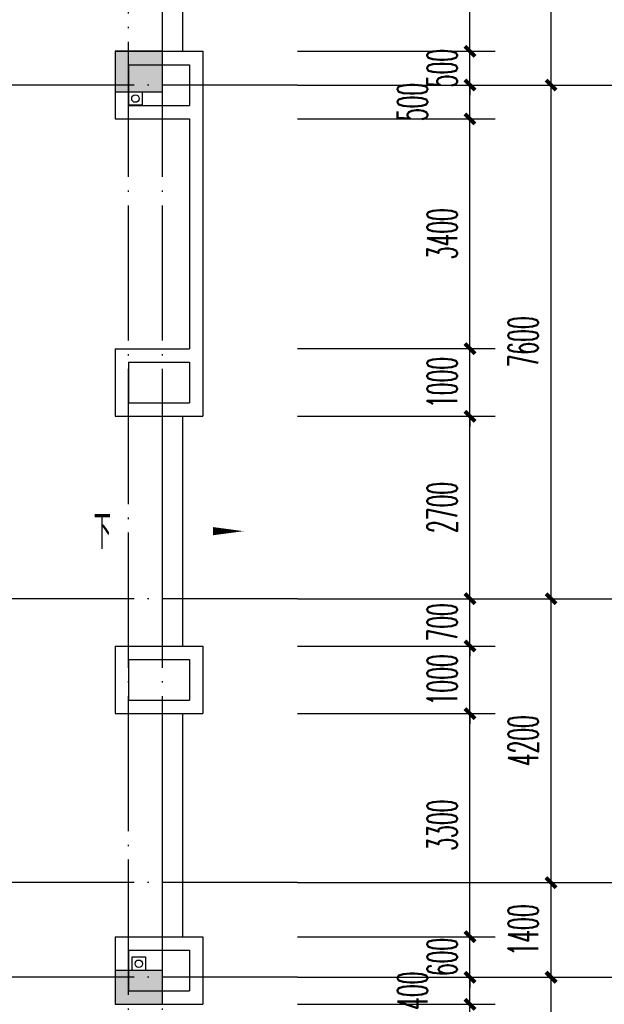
# Model space of a CAD drawing. Extents: x 1779708 to 7299578, y -1121471 to 88434.
# Tile 231 of 256: x 4396555 to 4405205, y -961343 to -946776. Entities that reach past the tile are written whole.
import ezdxf

# ---------------------------------------------------------------- set-up
doc = ezdxf.new("R2010")
doc.units = 0
doc.header["$LTSCALE"] = 1000
doc.header["$MEASUREMENT"] = 0
doc.linetypes.add('DASH', pattern=[0.35, 0.25, -0.1])
doc.linetypes.add('DOTE', pattern=[2.42, 2, -0.2, 0.02, -0.2])
doc.layers.get('0').update_dxf_attribs({"linetype": 'CONTINUOUS'})
doc.layers.get('Defpoints').update_dxf_attribs({"linetype": 'CONTINUOUS'})
for name, color, linetype in [('11111111111111111111111111111', 50, 'DASH'), ('AXIS', 3, 'CONTINUOUS'), ('DIM_SYMB', 3, 'CONTINUOUS'), ('DIM_污水', 3, 'CONTINUOUS'), ('DOTE', 1, 'DOTE'), ('P_PS_DIM', 1, 'CONTINUOUS'), ('PUB_DIM', 3, 'CONTINUOUS'), ('PUB_TEXT', 7, 'CONTINUOUS'), ('STAIR', 2, 'CONTINUOUS'), ('WALL', 255, 'CONTINUOUS'), ('墙柱', 2, 'CONTINUOUS'), ('室外构件', 4, 'CONTINUOUS')]:
    doc.layers.add(name, color=color, linetype=linetype)
doc.styles.add('_TCH_DIM', font='SIMPLEX.shx', dxfattribs={"width": 0.7, "bigfont": 'GBCBIG.shx'})
doc.styles.add('_TCH_DIM_T3', font='SIMPLEX.shx', dxfattribs={"width": 0.494118, "bigfont": 'GBCBIG.shx'})
doc.dimstyles.new('_TCH_ARCH&&150', dxfattribs={"dimtxt": 446.25, "dimasz": 150, "dimexe": 375, "dimexo": 450, "dimgap": 189.375, "dimtad": 1, "dimdec": 0, "dimzin": 0, "dimdsep": 46, "dimtxsty": '_TCH_DIM_T3', "dimblk": 'ARCHTICK', "dimcen": 0.09, "dimdle": 225, "dimclrt": 7, "dimazin": 2, "dimtfac": 1, "dimtdec": 0, "dimtix": 1, "dimtmove": 2, "dimatfit": 3, "dimfxl": 250, "dimtolj": 1, "dimtzin": 0, "dimarcsym": 0})

# ---------------------------------------------------------------- blocks, each defined once
blk = doc.blocks.new('_ArchTick')
at = {"color": 0, "linetype": 'ByBlock', "const_width": 0.4}
blk.add_lwpolyline([(-0.5, -0.5), (0.5, 0.5)], dxfattribs=at)
blk = doc.blocks.new('*D6881')
at = {"layer": 'AXIS', "color": 0, "lineweight": -2, "transparency": 16777216}
for p, q in [((90550, 105675), (90550, 109325)), ((87250, 109100), (90925, 109100)), ((87250, 105900), (90925, 105900))]:
    blk.add_line(p, q, dxfattribs=at)
at = {"layer": 'Defpoints', "color": 0, "transparency": 16777216}
for p in [(86800, 109100), (90550, 109100), (86800, 105900)]:
    blk.add_point(p, dxfattribs=at)
at = {"layer": 'AXIS', "color": 0, "lineweight": -2, "transparency": 16777216, "xscale": 150, "yscale": 150, "zscale": 150}
for p, rotation in [((90550, 109100), 90), ((90550, 105900), 270)]:
    blk.add_blockref('_ArchTick', p, dxfattribs=dict(at, rotation=rotation))
at = {"layer": 'AXIS', "color": 7, "transparency": 16777216, "insert": (90138, 107500), "char_height": 446.2, "attachment_point": 5, "rotation": 90, "style": '_TCH_DIM_T3'}
blk.add_mtext('\\A1;3200', dxfattribs=at)
blk = doc.blocks.new('*D6882')
at = {"layer": 'AXIS', "color": 0, "lineweight": -2, "transparency": 16777216}
for p, q in [((90550, 108875), (90550, 110725)), ((87250, 110500), (90925, 110500)), ((87250, 109100), (90925, 109100))]:
    blk.add_line(p, q, dxfattribs=at)
at = {"layer": 'Defpoints', "color": 0, "transparency": 16777216}
for p in [(86800, 110500), (90550, 110500), (86800, 109100)]:
    blk.add_point(p, dxfattribs=at)
at = {"layer": 'AXIS', "color": 0, "lineweight": -2, "transparency": 16777216, "xscale": 150, "yscale": 150, "zscale": 150}
for p, rotation in [((90550, 110500), 90), ((90550, 109100), 270)]:
    blk.add_blockref('_ArchTick', p, dxfattribs=dict(at, rotation=rotation))
at = {"layer": 'AXIS', "color": 7, "transparency": 16777216, "insert": (90138, 109800), "char_height": 446.2, "attachment_point": 5, "rotation": 90, "style": '_TCH_DIM_T3'}
blk.add_mtext('\\A1;1400', dxfattribs=at)
blk = doc.blocks.new('*D6883')
at = {"layer": 'AXIS', "color": 0, "lineweight": -2, "transparency": 16777216}
for p, q in [((90550, 110275), (90550, 114925)), ((87250, 114700), (90925, 114700)), ((87250, 110500), (90925, 110500))]:
    blk.add_line(p, q, dxfattribs=at)
at = {"layer": 'Defpoints', "color": 0, "transparency": 16777216}
for p in [(86800, 114700), (90550, 114700), (86800, 110500)]:
    blk.add_point(p, dxfattribs=at)
at = {"layer": 'AXIS', "color": 0, "lineweight": -2, "transparency": 16777216, "xscale": 150, "yscale": 150, "zscale": 150}
for p, rotation in [((90550, 114700), 90), ((90550, 110500), 270)]:
    blk.add_blockref('_ArchTick', p, dxfattribs=dict(at, rotation=rotation))
at = {"layer": 'AXIS', "color": 7, "transparency": 16777216, "insert": (90138, 112600), "char_height": 446.2, "attachment_point": 5, "rotation": 90, "style": '_TCH_DIM_T3'}
blk.add_mtext('\\A1;4200', dxfattribs=at)
blk = doc.blocks.new('*D6884')
at = {"layer": 'AXIS', "color": 0, "lineweight": -2, "transparency": 16777216}
for p, q in [((90550, 114475), (90550, 122525)), ((87250, 122300), (90925, 122300)), ((87250, 114700), (90925, 114700))]:
    blk.add_line(p, q, dxfattribs=at)
at = {"layer": 'Defpoints', "color": 0, "transparency": 16777216}
for p in [(86800, 122300), (90550, 122300), (86800, 114700)]:
    blk.add_point(p, dxfattribs=at)
at = {"layer": 'AXIS', "color": 0, "lineweight": -2, "transparency": 16777216, "xscale": 150, "yscale": 150, "zscale": 150}
for p, rotation in [((90550, 122300), 90), ((90550, 114700), 270)]:
    blk.add_blockref('_ArchTick', p, dxfattribs=dict(at, rotation=rotation))
at = {"layer": 'AXIS', "color": 7, "transparency": 16777216, "insert": (90138, 118500), "char_height": 446.2, "attachment_point": 5, "rotation": 90, "style": '_TCH_DIM_T3'}
blk.add_mtext('\\A1;7600', dxfattribs=at)
blk = doc.blocks.new('*D6885')
at = {"layer": 'AXIS', "color": 0, "lineweight": -2, "transparency": 16777216}
for p, q in [((90550, 122075), (90550, 134525)), ((87250, 134300), (90925, 134300)), ((87250, 122300), (90925, 122300))]:
    blk.add_line(p, q, dxfattribs=at)
at = {"layer": 'Defpoints', "color": 0, "transparency": 16777216}
for p in [(86800, 134300), (90550, 134300), (86800, 122300)]:
    blk.add_point(p, dxfattribs=at)
at = {"layer": 'AXIS', "color": 0, "lineweight": -2, "transparency": 16777216, "xscale": 150, "yscale": 150, "zscale": 150}
for p, rotation in [((90550, 134300), 90), ((90550, 122300), 270)]:
    blk.add_blockref('_ArchTick', p, dxfattribs=dict(at, rotation=rotation))
at = {"layer": 'AXIS', "color": 7, "transparency": 16777216, "insert": (90138, 128300), "char_height": 446.2, "attachment_point": 5, "rotation": 90, "style": '_TCH_DIM_T3'}
blk.add_mtext('\\A1;12000', dxfattribs=at)
blk = doc.blocks.new('a1')
at = {"layer": '11111111111111111111111111111'}
for p, q in [((59122, 49136), (59122, 48936)), ((59322, 49136), (59122, 49136)), ((59322, 48936), (59322, 49136)), ((59122, 48936), (59322, 48936))]:
    blk.add_line(p, q, dxfattribs=at)
blk = doc.blocks.new('*D4693')
at = {"layer": 'Defpoints', "color": 0, "transparency": 16777216}
for p in [(4400217, -961343), (4403217, -961343), (4400217, -964043)]:
    blk.add_point(p, dxfattribs=at)
at = {"layer": 'PUB_DIM', "color": 0, "lineweight": -2, "transparency": 16777216}
for p, q in [((4403217, -964268), (4403217, -961118)), ((4400667, -961343), (4403592, -961343)), ((4400667, -964043), (4403592, -964043))]:
    blk.add_line(p, q, dxfattribs=at)
at = {"layer": 'PUB_DIM', "color": 0, "lineweight": -2, "transparency": 16777216, "xscale": 150, "yscale": 150, "zscale": 150}
for p, rotation in [((4403217, -961343), 90), ((4403217, -964043), 270)]:
    blk.add_blockref('_ArchTick', p, dxfattribs=dict(at, rotation=rotation))
at = {"layer": 'PUB_DIM', "color": 7, "transparency": 16777216, "insert": (4402805, -962693), "char_height": 446.2, "attachment_point": 5, "rotation": 90, "style": '_TCH_DIM_T3'}
blk.add_mtext('\\A1;2700', dxfattribs=at)
blk = doc.blocks.new('*D4694')
at = {"layer": 'Defpoints', "color": 0, "transparency": 16777216}
for p in [(4400217, -960943), (4403217, -960943), (4400217, -961343)]:
    blk.add_point(p, dxfattribs=at)
at = {"layer": 'PUB_DIM', "color": 0, "lineweight": -2, "transparency": 16777216}
for p, q in [((4403217, -961568), (4403217, -960718)), ((4400667, -960943), (4403592, -960943)), ((4400667, -961343), (4403592, -961343))]:
    blk.add_line(p, q, dxfattribs=at)
at = {"layer": 'PUB_DIM', "color": 0, "lineweight": -2, "transparency": 16777216, "xscale": 150, "yscale": 150, "zscale": 150}
for p, rotation in [((4403217, -960943), 90), ((4403217, -961343), 270)]:
    blk.add_blockref('_ArchTick', p, dxfattribs=dict(at, rotation=rotation))
at = {"layer": 'PUB_DIM', "color": 7, "transparency": 16777216, "insert": (4402366, -961143), "char_height": 446.2, "attachment_point": 5, "rotation": 90, "style": '_TCH_DIM_T3'}
blk.add_mtext('\\A1;400', dxfattribs=at)
blk = doc.blocks.new('*D4695')
at = {"layer": 'Defpoints', "color": 0, "transparency": 16777216}
for p in [(4400217, -960343), (4403217, -960343), (4400217, -960943)]:
    blk.add_point(p, dxfattribs=at)
at = {"layer": 'PUB_DIM', "color": 0, "lineweight": -2, "transparency": 16777216}
for p, q in [((4403217, -960343), (4403217, -960193)), ((4400667, -960343), (4403592, -960343)), ((4403217, -960943), (4403217, -960343)), ((4400667, -960943), (4403592, -960943)), ((4403217, -960943), (4403217, -961093))]:
    blk.add_line(p, q, dxfattribs=at)
at = {"layer": 'PUB_DIM', "color": 0, "lineweight": -2, "transparency": 16777216, "xscale": 150, "yscale": 150, "zscale": 150}
for p, rotation in [((4403217, -960343), 270), ((4403217, -960943), 90)]:
    blk.add_blockref('_ArchTick', p, dxfattribs=dict(at, rotation=rotation))
at = {"layer": 'PUB_DIM', "color": 7, "transparency": 16777216, "insert": (4402805, -960643), "char_height": 446.2, "attachment_point": 5, "rotation": 90, "style": '_TCH_DIM_T3'}
blk.add_mtext('\\A1;600', dxfattribs=at)
blk = doc.blocks.new('*D4696')
at = {"layer": 'Defpoints', "color": 0, "transparency": 16777216}
for p in [(4400217, -957043), (4403217, -957043), (4400217, -960343)]:
    blk.add_point(p, dxfattribs=at)
at = {"layer": 'PUB_DIM', "color": 0, "lineweight": -2, "transparency": 16777216}
for p, q in [((4403217, -960568), (4403217, -956818)), ((4400667, -957043), (4403592, -957043)), ((4400667, -960343), (4403592, -960343))]:
    blk.add_line(p, q, dxfattribs=at)
at = {"layer": 'PUB_DIM', "color": 0, "lineweight": -2, "transparency": 16777216, "xscale": 150, "yscale": 150, "zscale": 150}
for p, rotation in [((4403217, -957043), 90), ((4403217, -960343), 270)]:
    blk.add_blockref('_ArchTick', p, dxfattribs=dict(at, rotation=rotation))
at = {"layer": 'PUB_DIM', "color": 7, "transparency": 16777216, "insert": (4402805, -958693), "char_height": 446.2, "attachment_point": 5, "rotation": 90, "style": '_TCH_DIM_T3'}
blk.add_mtext('\\A1;3300', dxfattribs=at)
blk = doc.blocks.new('*D4697')
at = {"layer": 'Defpoints', "color": 0, "transparency": 16777216}
for p in [(4400217, -956043), (4403217, -956043), (4400217, -957043)]:
    blk.add_point(p, dxfattribs=at)
at = {"layer": 'PUB_DIM', "color": 0, "lineweight": -2, "transparency": 16777216}
for p, q in [((4403217, -956043), (4403217, -955893)), ((4400667, -956043), (4403592, -956043)), ((4403217, -957043), (4403217, -956043)), ((4400667, -957043), (4403592, -957043)), ((4403217, -957043), (4403217, -957193))]:
    blk.add_line(p, q, dxfattribs=at)
at = {"layer": 'PUB_DIM', "color": 0, "lineweight": -2, "transparency": 16777216, "xscale": 150, "yscale": 150, "zscale": 150}
for p, rotation in [((4403217, -956043), 270), ((4403217, -957043), 90)]:
    blk.add_blockref('_ArchTick', p, dxfattribs=dict(at, rotation=rotation))
at = {"layer": 'PUB_DIM', "color": 7, "transparency": 16777216, "insert": (4402805, -956543), "char_height": 446.2, "attachment_point": 5, "rotation": 90, "style": '_TCH_DIM_T3'}
blk.add_mtext('\\A1;1000', dxfattribs=at)
blk = doc.blocks.new('*D4698')
at = {"layer": 'Defpoints', "color": 0, "transparency": 16777216}
for p in [(4400217, -955343), (4403217, -955343), (4400217, -956043)]:
    blk.add_point(p, dxfattribs=at)
at = {"layer": 'PUB_DIM', "color": 0, "lineweight": -2, "transparency": 16777216}
for p, q in [((4403217, -955343), (4403217, -955193)), ((4400667, -955343), (4403592, -955343)), ((4403217, -956043), (4403217, -955343)), ((4400667, -956043), (4403592, -956043)), ((4403217, -956043), (4403217, -956193))]:
    blk.add_line(p, q, dxfattribs=at)
at = {"layer": 'PUB_DIM', "color": 0, "lineweight": -2, "transparency": 16777216, "xscale": 150, "yscale": 150, "zscale": 150}
for p, rotation in [((4403217, -955343), 270), ((4403217, -956043), 90)]:
    blk.add_blockref('_ArchTick', p, dxfattribs=dict(at, rotation=rotation))
at = {"layer": 'PUB_DIM', "color": 7, "transparency": 16777216, "insert": (4402805, -955693), "char_height": 446.2, "attachment_point": 5, "rotation": 90, "style": '_TCH_DIM_T3'}
blk.add_mtext('\\A1;700', dxfattribs=at)
blk = doc.blocks.new('*D4699')
at = {"layer": 'Defpoints', "color": 0, "transparency": 16777216}
for p in [(4400217, -952643), (4403217, -952643), (4400217, -955343)]:
    blk.add_point(p, dxfattribs=at)
at = {"layer": 'PUB_DIM', "color": 0, "lineweight": -2, "transparency": 16777216}
for p, q in [((4403217, -955568), (4403217, -952418)), ((4400667, -952643), (4403592, -952643)), ((4400667, -955343), (4403592, -955343))]:
    blk.add_line(p, q, dxfattribs=at)
at = {"layer": 'PUB_DIM', "color": 0, "lineweight": -2, "transparency": 16777216, "xscale": 150, "yscale": 150, "zscale": 150}
for p, rotation in [((4403217, -952643), 90), ((4403217, -955343), 270)]:
    blk.add_blockref('_ArchTick', p, dxfattribs=dict(at, rotation=rotation))
at = {"layer": 'PUB_DIM', "color": 7, "transparency": 16777216, "insert": (4402805, -953993), "char_height": 446.2, "attachment_point": 5, "rotation": 90, "style": '_TCH_DIM_T3'}
blk.add_mtext('\\A1;2700', dxfattribs=at)
blk = doc.blocks.new('*D4700')
at = {"layer": 'Defpoints', "color": 0, "transparency": 16777216}
for p in [(4400217, -951643), (4403217, -951643), (4400217, -952643)]:
    blk.add_point(p, dxfattribs=at)
at = {"layer": 'PUB_DIM', "color": 0, "lineweight": -2, "transparency": 16777216}
for p, q in [((4403217, -951643), (4403217, -951493)), ((4400667, -951643), (4403592, -951643)), ((4403217, -952643), (4403217, -951643)), ((4400667, -952643), (4403592, -952643)), ((4403217, -952643), (4403217, -952793))]:
    blk.add_line(p, q, dxfattribs=at)
at = {"layer": 'PUB_DIM', "color": 0, "lineweight": -2, "transparency": 16777216, "xscale": 150, "yscale": 150, "zscale": 150}
for p, rotation in [((4403217, -951643), 270), ((4403217, -952643), 90)]:
    blk.add_blockref('_ArchTick', p, dxfattribs=dict(at, rotation=rotation))
at = {"layer": 'PUB_DIM', "color": 7, "transparency": 16777216, "insert": (4402805, -952143), "char_height": 446.2, "attachment_point": 5, "rotation": 90, "style": '_TCH_DIM_T3'}
blk.add_mtext('\\A1;1000', dxfattribs=at)
blk = doc.blocks.new('*D4701')
at = {"layer": 'Defpoints', "color": 0, "transparency": 16777216}
for p in [(4400217, -948243), (4403217, -948243), (4400217, -951643)]:
    blk.add_point(p, dxfattribs=at)
at = {"layer": 'PUB_DIM', "color": 0, "lineweight": -2, "transparency": 16777216}
for p, q in [((4403217, -951868), (4403217, -948018)), ((4400667, -948243), (4403592, -948243)), ((4400667, -951643), (4403592, -951643))]:
    blk.add_line(p, q, dxfattribs=at)
at = {"layer": 'PUB_DIM', "color": 0, "lineweight": -2, "transparency": 16777216, "xscale": 150, "yscale": 150, "zscale": 150}
for p, rotation in [((4403217, -948243), 90), ((4403217, -951643), 270)]:
    blk.add_blockref('_ArchTick', p, dxfattribs=dict(at, rotation=rotation))
at = {"layer": 'PUB_DIM', "color": 7, "transparency": 16777216, "insert": (4402805, -949943), "char_height": 446.2, "attachment_point": 5, "rotation": 90, "style": '_TCH_DIM_T3'}
blk.add_mtext('\\A1;3400', dxfattribs=at)
blk = doc.blocks.new('*D4702')
at = {"layer": 'Defpoints', "color": 0, "transparency": 16777216}
for p in [(4400217, -947743), (4403217, -947743), (4400217, -948243)]:
    blk.add_point(p, dxfattribs=at)
at = {"layer": 'PUB_DIM', "color": 0, "lineweight": -2, "transparency": 16777216}
for p, q in [((4403217, -948468), (4403217, -947518)), ((4400667, -947743), (4403592, -947743)), ((4400667, -948243), (4403592, -948243))]:
    blk.add_line(p, q, dxfattribs=at)
at = {"layer": 'PUB_DIM', "color": 0, "lineweight": -2, "transparency": 16777216, "xscale": 150, "yscale": 150, "zscale": 150}
for p, rotation in [((4403217, -947743), 90), ((4403217, -948243), 270)]:
    blk.add_blockref('_ArchTick', p, dxfattribs=dict(at, rotation=rotation))
at = {"layer": 'PUB_DIM', "color": 7, "transparency": 16777216, "insert": (4402366, -947993), "char_height": 446.2, "attachment_point": 5, "rotation": 90, "style": '_TCH_DIM_T3'}
blk.add_mtext('\\A1;500', dxfattribs=at)
blk = doc.blocks.new('*D4703')
at = {"layer": 'Defpoints', "color": 0, "transparency": 16777216}
for p in [(4400217, -947243), (4403217, -947243), (4400217, -947743)]:
    blk.add_point(p, dxfattribs=at)
at = {"layer": 'PUB_DIM', "color": 0, "lineweight": -2, "transparency": 16777216}
for p, q in [((4403217, -947243), (4403217, -947093)), ((4400667, -947243), (4403592, -947243)), ((4403217, -947743), (4403217, -947243)), ((4400667, -947743), (4403592, -947743)), ((4403217, -947743), (4403217, -947893))]:
    blk.add_line(p, q, dxfattribs=at)
at = {"layer": 'PUB_DIM', "color": 0, "lineweight": -2, "transparency": 16777216, "xscale": 150, "yscale": 150, "zscale": 150}
for p, rotation in [((4403217, -947243), 270), ((4403217, -947743), 90)]:
    blk.add_blockref('_ArchTick', p, dxfattribs=dict(at, rotation=rotation))
at = {"layer": 'PUB_DIM', "color": 7, "transparency": 16777216, "insert": (4402805, -947493), "char_height": 446.2, "attachment_point": 5, "rotation": 90, "style": '_TCH_DIM_T3'}
blk.add_mtext('\\A1;500', dxfattribs=at)
blk = doc.blocks.new('*D4704')
at = {"layer": 'Defpoints', "color": 0, "transparency": 16777216}
for p in [(4400217, -944343), (4403217, -944343), (4400217, -947243)]:
    blk.add_point(p, dxfattribs=at)
at = {"layer": 'PUB_DIM', "color": 0, "lineweight": -2, "transparency": 16777216}
for p, q in [((4403217, -947468), (4403217, -944118)), ((4400667, -944343), (4403592, -944343)), ((4400667, -947243), (4403592, -947243))]:
    blk.add_line(p, q, dxfattribs=at)
at = {"layer": 'PUB_DIM', "color": 0, "lineweight": -2, "transparency": 16777216, "xscale": 150, "yscale": 150, "zscale": 150}
for p, rotation in [((4403217, -944343), 90), ((4403217, -947243), 270)]:
    blk.add_blockref('_ArchTick', p, dxfattribs=dict(at, rotation=rotation))
at = {"layer": 'PUB_DIM', "color": 7, "transparency": 16777216, "insert": (4402805, -945793), "char_height": 446.2, "attachment_point": 5, "rotation": 90, "style": '_TCH_DIM_T3'}
blk.add_mtext('\\A1;2900', dxfattribs=at)
blk = doc.blocks.new('A$C159220C3')
at = {"layer": 'AXIS'}
for p, q in [((86800, 122300), (92800, 122300)), ((86800, 114700), (92800, 114700)), ((86800, 110500), (92800, 110500)), ((86800, 109100), (92800, 109100))]:
    blk.add_line(p, q, dxfattribs=at)
at = {"layer": 'DOTE'}
for p, q in [((84300, 7200), (84300, 149200)), ((84800, 7200), (84800, 149200)), ((86800, 122300), (59600, 122300)), ((86800, 114700), (59600, 114700)), ((86800, 110500), (59600, 110500)), ((86800, 109100), (7200, 109100))]:
    blk.add_line(p, q, dxfattribs=at)
at = {"layer": 'AXIS'}
for p1, p2, picture, middle in [((86800, 122300), (86800, 134300), '*D6885', (90137.5, 128300)), ((86800, 114700), (86800, 122300), '*D6884', (90137.5, 118500)), ((86800, 110500), (86800, 114700), '*D6883', (90137.5, 112600)), ((86800, 109100), (86800, 110500), '*D6882', (90137.5, 109800)), ((86800, 105900), (86800, 109100), '*D6881', (90137.5, 107500))]:
    dim = blk.add_aligned_dim(p1=p1, p2=p2, distance=-3750, dimstyle='_TCH_ARCH&&150', dxfattribs=at)
    dim.commit()
    dim.dimension.update_dxf_attribs({"geometry": picture, "text_midpoint": middle})

msp = doc.modelspace()

# ---------------------------------------------------------------- hatches: boundary and pattern name
at = {"layer": '墙柱'}
h = msp.add_hatch(color=256, dxfattribs=at)
h.paths.add_polyline_path([(4323067.1, -1009843.3), (4324067.1, -1009843.3), (4324067.1, -1010343.3), (4323067.1, -1010343.3)])
h.paths.add_polyline_path([(4323067.1, -1016093.3), (4324067.1, -1016093.3), (4324067.1, -1016593.3), (4323067.1, -1016593.3)])
h.paths.add_polyline_path([(4323067.1, -1022643.3), (4324067.1, -1022643.3), (4324067.1, -1023143.3), (4323067.1, -1023143.3)])
h.paths.add_polyline_path([(4397967.1, -1051543.3), (4398667.1, -1051543.3), (4398667.1, -1051043.3), (4397967.1, -1051043.3)])
h.paths.add_polyline_path([(4347917.1, -1019143.3), (4348617.1, -1019143.3), (4348617.1, -1019643.3), (4347917.1, -1019643.3)])
h.paths.add_polyline_path([(4389917.1, -1051543.3), (4390617.1, -1051543.3), (4390617.1, -1051043.3), (4389917.1, -1051043.3)])
h.paths.add_polyline_path([(4347917.1, -1051543.3), (4348617.1, -1051543.3), (4348617.1, -1051043.3), (4347917.1, -1051043.3)])
h.paths.add_polyline_path([(4323567.1, -1028493.3), (4324067.1, -1028493.3), (4324067.1, -1028993.3), (4323567.1, -1028993.3)])
h.paths.add_polyline_path([(4350197.1, -1045743.3), (4350197.1, -1045443.3), (4349297.1, -1045443.3), (4349297.1, -1045743.3)])
h.paths.add_polyline_path([(4377567.1, -1060843.3), (4378067.1, -1060843.3), (4378067.1, -1060343.3), (4377567.1, -1060343.3)])
h.paths.add_polyline_path([(4339667.1, -1009843.3), (4340167.1, -1009843.3), (4340167.1, -1010343.3), (4339667.1, -1010343.3)])
h.paths.add_polyline_path([(4347967.1, -1009843.3), (4348567.1, -1009843.3), (4348567.1, -1010343.3), (4347967.1, -1010343.3)])
h.paths.add_polyline_path([(4365067.1, -1019043.3), (4365667.1, -1019043.3), (4365667.1, -1019643.3), (4365067.1, -1019643.3)])
h.paths.add_polyline_path([(4381567.1, -1027843.3), (4382167.1, -1027843.3), (4382167.1, -1028443.3), (4381567.1, -1028443.3)])
h.paths.add_polyline_path([(4336067.1, -1015993.3), (4336567.1, -1015993.3), (4336567.1, -1016693.3), (4336067.1, -1016693.3)])
h.paths.add_polyline_path([(4389767.1, -1023743.3), (4390267.1, -1023743.3), (4390267.1, -1024243.3), (4389767.1, -1024243.3)])
h.paths.add_polyline_path([(4339567.1, -1048043.3), (4340167.1, -1048043.3), (4340167.1, -1047543.3), (4339567.1, -1047543.3)])
h.paths.add_polyline_path([(4343767.1, -1041443.3), (4344267.1, -1041443.3), (4344267.1, -1040943.3), (4343767.1, -1040943.3)])
h.paths.add_polyline_path([(4343767.1, -1034843.3), (4344267.1, -1034843.3), (4344267.1, -1034343.3), (4343767.1, -1034343.3)])
h.paths.add_polyline_path([(4336067.1, -1029093.3), (4336567.1, -1029093.3), (4336567.1, -1028393.3), (4336067.1, -1028393.3)])
h.paths.add_polyline_path([(4343767.1, -1022643.3), (4344267.1, -1022643.3), (4344267.1, -1023143.3), (4343767.1, -1023143.3)])
h.paths.add_polyline_path([(4336067.1, -1009843.3), (4336567.1, -1009843.3), (4336567.1, -1010343.3), (4336067.1, -1010343.3)])
h.paths.add_polyline_path([(4377967.1, -1036343.3), (4377467.1, -1036343.3), (4377467.1, -1035843.3), (4377967.1, -1035843.3)])
h.paths.add_polyline_path([(4397967.1, -1019143.3), (4398667.1, -1019143.3), (4398667.1, -1019643.3), (4397967.1, -1019643.3)])
h.paths.add_polyline_path([(4331467.1, -1048043.3), (4331967.1, -1048043.3), (4331967.1, -1047543.3), (4331467.1, -1047543.3)])
h.paths.add_polyline_path([(4389917.1, -1036443.3), (4390617.1, -1036443.3), (4390617.1, -1035843.3), (4389917.1, -1035843.3)])
h.paths.add_polyline_path([(4397967.1, -1035843.3), (4398667.1, -1035843.3), (4398667.1, -1036443.3), (4397967.1, -1036443.3)])
h.paths.add_polyline_path([(4381567.1, -1035843.3), (4382167.1, -1035843.3), (4382167.1, -1036443.3), (4381567.1, -1036443.3)])
h.paths.add_polyline_path([(4389767.1, -1027943.3), (4390267.1, -1027943.3), (4390267.1, -1028443.3), (4389767.1, -1028443.3)])
h.paths.add_polyline_path([(4377467.1, -1027943.3), (4377967.1, -1027943.3), (4377967.1, -1028443.3), (4377467.1, -1028443.3)])
h.paths.add_polyline_path([(4373217.1, -1048043.3), (4373717.1, -1048043.3), (4373717.1, -1047543.3), (4373217.1, -1047543.3)])
h.paths.add_polyline_path([(4369267.1, -1009843.3), (4369767.1, -1009843.3), (4369767.1, -1010343.3), (4369267.1, -1010343.3)])
h.paths.add_polyline_path([(4365567.1, -1022643.3), (4365067.1, -1022643.3), (4365067.1, -1023143.3), (4365567.1, -1023143.3)])
h.paths.add_polyline_path([(4365567.1, -1009843.3), (4365067.1, -1009843.3), (4365067.1, -1010343.3), (4365567.1, -1010343.3)])
h.paths.add_polyline_path([(4347967.1, -1022643.3), (4348467.1, -1022643.3), (4348467.1, -1023143.3), (4347967.1, -1023143.3)])
h.paths.add_polyline_path([(4343767.1, -1028993.3), (4344267.1, -1028993.3), (4344267.1, -1028493.3), (4343767.1, -1028493.3)])
h.paths.add_polyline_path([(4336067.1, -1023343.3), (4336567.1, -1023343.3), (4336567.1, -1022643.3), (4336067.1, -1022643.3)])
h.paths.add_polyline_path([(4339567.1, -1034843.3), (4340167.1, -1034843.3), (4340167.1, -1034343.3), (4339567.1, -1034343.3)])
h.paths.add_polyline_path([(4331167.1, -1034843.3), (4331767.1, -1034843.3), (4331767.1, -1034343.3), (4331167.1, -1034343.3)])
h.paths.add_polyline_path([(4323067.1, -1034843.3), (4324067.1, -1034843.3), (4324067.1, -1034343.3), (4323067.1, -1034343.3)])
h.paths.add_polyline_path([(4339567.1, -1041543.3), (4340167.1, -1041543.3), (4340167.1, -1040943.3), (4339567.1, -1040943.3)])
h.paths.add_polyline_path([(4331467.1, -1041543.3), (4331967.1, -1041543.3), (4331967.1, -1040943.3), (4331467.1, -1040943.3)])
h.paths.add_polyline_path([(4397967.1, -1022343.3), (4398667.1, -1022343.3), (4398667.1, -1022843.3), (4397967.1, -1022843.3)])
h.paths.add_polyline_path([(4398167.1, -1009843.3), (4398667.1, -1009843.3), (4398667.1, -1010343.3), (4398167.1, -1010343.3)])
h.paths.add_polyline_path([(4389917.1, -1018943.3), (4390617.1, -1018943.3), (4390617.1, -1019643.3), (4389917.1, -1019643.3)])
h.paths.add_polyline_path([(4389867.1, -1009843.3), (4390667.1, -1009843.3), (4390667.1, -1010343.3), (4389867.1, -1010343.3)])
h.paths.add_polyline_path([(4381517.1, -1018943.3), (4382217.1, -1018943.3), (4382217.1, -1019643.3), (4381517.1, -1019643.3)])
h.paths.add_polyline_path([(4381567.1, -1009843.3), (4382167.1, -1009843.3), (4382167.1, -1010343.3), (4381567.1, -1010343.3)])
h.paths.add_polyline_path([(4373217.1, -1022643.3), (4373717.1, -1022643.3), (4373717.1, -1023143.3), (4373217.1, -1023143.3)])
h.paths.add_polyline_path([(4373117.1, -1019143.3), (4373817.1, -1019143.3), (4373817.1, -1019643.3), (4373117.1, -1019643.3)])
h.paths.add_polyline_path([(4373217.1, -1009843.3), (4373717.1, -1009843.3), (4373717.1, -1010343.3), (4373217.1, -1010343.3)])
h.paths.add_polyline_path([(4356167.1, -1022643.3), (4356667.1, -1022643.3), (4356667.1, -1023143.3), (4356167.1, -1023143.3)])
h.paths.add_polyline_path([(4356067.1, -1019043.3), (4356667.1, -1019043.3), (4356667.1, -1019643.3), (4356067.1, -1019643.3)])
h.paths.add_polyline_path([(4339567.1, -1019043.3), (4340167.1, -1019043.3), (4340167.1, -1019643.3), (4339567.1, -1019643.3)])
h.paths.add_polyline_path([(4356167.1, -1009843.3), (4356667.1, -1009843.3), (4356667.1, -1010343.3), (4356167.1, -1010343.3)])
h.paths.add_polyline_path([(4389917.1, -1048043.3), (4390617.1, -1048043.3), (4390617.1, -1047443.3), (4389917.1, -1047443.3)])
h.paths.add_polyline_path([(4397967.1, -1060843.3), (4398667.1, -1060843.3), (4398667.1, -1060343.3), (4397967.1, -1060343.3)])
h.paths.add_polyline_path([(4389967.1, -1060843.3), (4390567.1, -1060843.3), (4390567.1, -1060343.3), (4389967.1, -1060343.3)])
h.paths.add_polyline_path([(4381567.1, -1048043.3), (4382167.1, -1048043.3), (4382167.1, -1047443.3), (4381567.1, -1047443.3)])
h.paths.add_polyline_path([(4381517.1, -1051543.3), (4382217.1, -1051543.3), (4382217.1, -1051043.3), (4381517.1, -1051043.3)])
h.paths.add_polyline_path([(4381617.1, -1060843.3), (4382117.1, -1060843.3), (4382117.1, -1060343.3), (4381617.1, -1060343.3)])
h.paths.add_polyline_path([(4373167.1, -1051643.3), (4373767.1, -1051643.3), (4373767.1, -1051043.3), (4373167.1, -1051043.3)])
h.paths.add_polyline_path([(4373167.1, -1060843.3), (4373767.1, -1060843.3), (4373767.1, -1060343.3), (4373167.1, -1060343.3)])
h.paths.add_polyline_path([(4365067.1, -1048043.3), (4365567.1, -1048043.3), (4365567.1, -1047543.3), (4365067.1, -1047543.3)])
h.paths.add_polyline_path([(4365067.1, -1051643.3), (4365667.1, -1051643.3), (4365667.1, -1051043.3), (4365067.1, -1051043.3)])
h.paths.add_polyline_path([(4356167.1, -1048043.3), (4356667.1, -1048043.3), (4356667.1, -1047543.3), (4356167.1, -1047543.3)])
h.paths.add_polyline_path([(4348127.1, -1048043.3), (4348727.1, -1048043.3), (4348727.1, -1047643.3), (4348127.1, -1047643.3)])
h.paths.add_polyline_path([(4356067.1, -1051643.3), (4356667.1, -1051643.3), (4356667.1, -1051043.3), (4356067.1, -1051043.3)])
h.paths.add_polyline_path([(4323067.1, -1048343.3), (4323767.1, -1048343.3), (4323767.1, -1047843.3), (4323067.1, -1047843.3)])
h.paths.add_polyline_path([(4323067.1, -1051543.3), (4323767.1, -1051543.3), (4323767.1, -1051043.3), (4323067.1, -1051043.3)])
h.paths.add_polyline_path([(4331117.1, -1051543.3), (4331817.1, -1051543.3), (4331817.1, -1051043.3), (4331117.1, -1051043.3)])
h.paths.add_polyline_path([(4339567.1, -1051643.3), (4340167.1, -1051643.3), (4340167.1, -1051043.3), (4339567.1, -1051043.3)])
h.paths.add_polyline_path([(4365067.1, -1060843.3), (4365567.1, -1060843.3), (4365567.1, -1060343.3), (4365067.1, -1060343.3)])
h.paths.add_polyline_path([(4356167.1, -1060843.3), (4356667.1, -1060843.3), (4356667.1, -1060343.3), (4356167.1, -1060343.3)])
h.paths.add_polyline_path([(4347967.1, -1060843.3), (4348567.1, -1060843.3), (4348567.1, -1060343.3), (4347967.1, -1060343.3)])
h.paths.add_polyline_path([(4339567.1, -1060843.3), (4340167.1, -1060843.3), (4340167.1, -1060343.3), (4339567.1, -1060343.3)])
h.paths.add_polyline_path([(4331117.1, -1060843.3), (4331817.1, -1060843.3), (4331817.1, -1060343.3), (4331117.1, -1060343.3)])
h.paths.add_polyline_path([(4323067.1, -1060843.3), (4323567.1, -1060843.3), (4323567.1, -1060343.3), (4323067.1, -1060343.3)])
h.paths.add_polyline_path([(4397967.1, -1048043.3), (4398667.1, -1048043.3), (4398667.1, -1047443.3), (4397967.1, -1047443.3)])
h.paths.add_polyline_path([(4323067.1, -973843.3), (4324067.1, -973843.3), (4324067.1, -973343.3), (4323067.1, -973343.3)])
h.paths.add_polyline_path([(4323067.1, -967593.3), (4324067.1, -967593.3), (4324067.1, -967093.3), (4323067.1, -967093.3)])
h.paths.add_polyline_path([(4323067.1, -961043.3), (4324067.1, -961043.3), (4324067.1, -960543.3), (4323067.1, -960543.3)])
h.paths.add_polyline_path([(4397967.1, -932143.3), (4398667.1, -932143.3), (4398667.1, -932643.3), (4397967.1, -932643.3)])
h.paths.add_polyline_path([(4347917.1, -964543.3), (4348617.1, -964543.3), (4348617.1, -964043.3), (4347917.1, -964043.3)])
h.paths.add_polyline_path([(4389917.1, -932143.3), (4390617.1, -932143.3), (4390617.1, -932643.3), (4389917.1, -932643.3)])
h.paths.add_polyline_path([(4347917.1, -932143.3), (4348617.1, -932143.3), (4348617.1, -932643.3), (4347917.1, -932643.3)])
h.paths.add_polyline_path([(4323567.1, -955193.3), (4324067.1, -955193.3), (4324067.1, -954693.3), (4323567.1, -954693.3)])
h.paths.add_polyline_path([(4350197.1, -937943.3), (4350197.1, -938243.3), (4349297.1, -938243.3), (4349297.1, -937943.3)])
h.paths.add_polyline_path([(4377567.1, -922843.3), (4378067.1, -922843.3), (4378067.1, -923343.3), (4377567.1, -923343.3)])
h.paths.add_polyline_path([(4339667.1, -973843.3), (4340167.1, -973843.3), (4340167.1, -973343.3), (4339667.1, -973343.3)])
h.paths.add_polyline_path([(4347967.1, -973843.3), (4348567.1, -973843.3), (4348567.1, -973343.3), (4347967.1, -973343.3)])
h.paths.add_polyline_path([(4365067.1, -964643.3), (4365667.1, -964643.3), (4365667.1, -964043.3), (4365067.1, -964043.3)])
h.paths.add_polyline_path([(4381567.1, -955843.3), (4382167.1, -955843.3), (4382167.1, -955243.3), (4381567.1, -955243.3)])
h.paths.add_polyline_path([(4336067.1, -967693.3), (4336567.1, -967693.3), (4336567.1, -966993.3), (4336067.1, -966993.3)])
h.paths.add_polyline_path([(4389767.1, -959943.3), (4390267.1, -959943.3), (4390267.1, -959443.3), (4389767.1, -959443.3)])
h.paths.add_polyline_path([(4339567.1, -935643.3), (4340167.1, -935643.3), (4340167.1, -936143.3), (4339567.1, -936143.3)])
h.paths.add_polyline_path([(4343767.1, -942243.3), (4344267.1, -942243.3), (4344267.1, -942743.3), (4343767.1, -942743.3)])
h.paths.add_polyline_path([(4343767.1, -948843.3), (4344267.1, -948843.3), (4344267.1, -949343.3), (4343767.1, -949343.3)])
h.paths.add_polyline_path([(4336067.1, -954593.3), (4336567.1, -954593.3), (4336567.1, -955293.3), (4336067.1, -955293.3)])
h.paths.add_polyline_path([(4343767.1, -961043.3), (4344267.1, -961043.3), (4344267.1, -960543.3), (4343767.1, -960543.3)])
h.paths.add_polyline_path([(4336067.1, -973843.3), (4336567.1, -973843.3), (4336567.1, -973343.3), (4336067.1, -973343.3)])
h.paths.add_polyline_path([(4377967.1, -947343.3), (4377467.1, -947343.3), (4377467.1, -947843.3), (4377967.1, -947843.3)])
h.paths.add_polyline_path([(4397967.1, -964543.3), (4398667.1, -964543.3), (4398667.1, -964043.3), (4397967.1, -964043.3)])
h.paths.add_polyline_path([(4331467.1, -935643.3), (4331967.1, -935643.3), (4331967.1, -936143.3), (4331467.1, -936143.3)])
h.paths.add_polyline_path([(4389917.1, -947243.3), (4390617.1, -947243.3), (4390617.1, -947843.3), (4389917.1, -947843.3)])
h.paths.add_polyline_path([(4397967.1, -947843.3), (4398667.1, -947843.3), (4398667.1, -947243.3), (4397967.1, -947243.3)])
h.paths.add_polyline_path([(4381567.1, -947843.3), (4382167.1, -947843.3), (4382167.1, -947243.3), (4381567.1, -947243.3)])
h.paths.add_polyline_path([(4389767.1, -955743.3), (4390267.1, -955743.3), (4390267.1, -955243.3), (4389767.1, -955243.3)])
h.paths.add_polyline_path([(4377467.1, -955743.3), (4377967.1, -955743.3), (4377967.1, -955243.3), (4377467.1, -955243.3)])
h.paths.add_polyline_path([(4373217.1, -935643.3), (4373717.1, -935643.3), (4373717.1, -936143.3), (4373217.1, -936143.3)])
h.paths.add_polyline_path([(4369267.1, -973843.3), (4369767.1, -973843.3), (4369767.1, -973343.3), (4369267.1, -973343.3)])
h.paths.add_polyline_path([(4365567.1, -961043.3), (4365067.1, -961043.3), (4365067.1, -960543.3), (4365567.1, -960543.3)])
h.paths.add_polyline_path([(4365567.1, -973843.3), (4365067.1, -973843.3), (4365067.1, -973343.3), (4365567.1, -973343.3)])
h.paths.add_polyline_path([(4347967.1, -961043.3), (4348467.1, -961043.3), (4348467.1, -960543.3), (4347967.1, -960543.3)])
h.paths.add_polyline_path([(4343767.1, -954693.3), (4344267.1, -954693.3), (4344267.1, -955193.3), (4343767.1, -955193.3)])
h.paths.add_polyline_path([(4336067.1, -960343.3), (4336567.1, -960343.3), (4336567.1, -961043.3), (4336067.1, -961043.3)])
h.paths.add_polyline_path([(4339567.1, -948843.3), (4340167.1, -948843.3), (4340167.1, -949343.3), (4339567.1, -949343.3)])
h.paths.add_polyline_path([(4331167.1, -948843.3), (4331767.1, -948843.3), (4331767.1, -949343.3), (4331167.1, -949343.3)])
h.paths.add_polyline_path([(4323067.1, -948843.3), (4324067.1, -948843.3), (4324067.1, -949343.3), (4323067.1, -949343.3)])
h.paths.add_polyline_path([(4339567.1, -942143.3), (4340167.1, -942143.3), (4340167.1, -942743.3), (4339567.1, -942743.3)])
h.paths.add_polyline_path([(4331467.1, -942143.3), (4331967.1, -942143.3), (4331967.1, -942743.3), (4331467.1, -942743.3)])
h.paths.add_polyline_path([(4397967.1, -961343.3), (4398667.1, -961343.3), (4398667.1, -960843.3), (4397967.1, -960843.3)])
h.paths.add_polyline_path([(4398167.1, -973843.3), (4398667.1, -973843.3), (4398667.1, -973343.3), (4398167.1, -973343.3)])
h.paths.add_polyline_path([(4389917.1, -964743.3), (4390617.1, -964743.3), (4390617.1, -964043.3), (4389917.1, -964043.3)])
h.paths.add_polyline_path([(4389867.1, -973843.3), (4390667.1, -973843.3), (4390667.1, -973343.3), (4389867.1, -973343.3)])
h.paths.add_polyline_path([(4381517.1, -964743.3), (4382217.1, -964743.3), (4382217.1, -964043.3), (4381517.1, -964043.3)])
h.paths.add_polyline_path([(4381567.1, -973843.3), (4382167.1, -973843.3), (4382167.1, -973343.3), (4381567.1, -973343.3)])
h.paths.add_polyline_path([(4373217.1, -961043.3), (4373717.1, -961043.3), (4373717.1, -960543.3), (4373217.1, -960543.3)])
h.paths.add_polyline_path([(4373117.1, -964543.3), (4373817.1, -964543.3), (4373817.1, -964043.3), (4373117.1, -964043.3)])
h.paths.add_polyline_path([(4373217.1, -973843.3), (4373717.1, -973843.3), (4373717.1, -973343.3), (4373217.1, -973343.3)])
h.paths.add_polyline_path([(4356167.1, -961043.3), (4356667.1, -961043.3), (4356667.1, -960543.3), (4356167.1, -960543.3)])
h.paths.add_polyline_path([(4356067.1, -964643.3), (4356667.1, -964643.3), (4356667.1, -964043.3), (4356067.1, -964043.3)])
h.paths.add_polyline_path([(4339567.1, -964643.3), (4340167.1, -964643.3), (4340167.1, -964043.3), (4339567.1, -964043.3)])
h.paths.add_polyline_path([(4356167.1, -973843.3), (4356667.1, -973843.3), (4356667.1, -973343.3), (4356167.1, -973343.3)])
h.paths.add_polyline_path([(4389917.1, -935643.3), (4390617.1, -935643.3), (4390617.1, -936243.3), (4389917.1, -936243.3)])
h.paths.add_polyline_path([(4397967.1, -922843.3), (4398667.1, -922843.3), (4398667.1, -923343.3), (4397967.1, -923343.3)])
h.paths.add_polyline_path([(4389967.1, -922843.3), (4390567.1, -922843.3), (4390567.1, -923343.3), (4389967.1, -923343.3)])
h.paths.add_polyline_path([(4381567.1, -935643.3), (4382167.1, -935643.3), (4382167.1, -936243.3), (4381567.1, -936243.3)])
h.paths.add_polyline_path([(4381517.1, -932143.3), (4382217.1, -932143.3), (4382217.1, -932643.3), (4381517.1, -932643.3)])
h.paths.add_polyline_path([(4381617.1, -922843.3), (4382117.1, -922843.3), (4382117.1, -923343.3), (4381617.1, -923343.3)])
h.paths.add_polyline_path([(4373167.1, -932043.3), (4373767.1, -932043.3), (4373767.1, -932643.3), (4373167.1, -932643.3)])
h.paths.add_polyline_path([(4373167.1, -922843.3), (4373767.1, -922843.3), (4373767.1, -923343.3), (4373167.1, -923343.3)])
h.paths.add_polyline_path([(4365067.1, -935643.3), (4365567.1, -935643.3), (4365567.1, -936143.3), (4365067.1, -936143.3)])
h.paths.add_polyline_path([(4365067.1, -932043.3), (4365667.1, -932043.3), (4365667.1, -932643.3), (4365067.1, -932643.3)])
h.paths.add_polyline_path([(4356167.1, -935643.3), (4356667.1, -935643.3), (4356667.1, -936143.3), (4356167.1, -936143.3)])
h.paths.add_polyline_path([(4348127.1, -935643.3), (4348727.1, -935643.3), (4348727.1, -936043.3), (4348127.1, -936043.3)])
h.paths.add_polyline_path([(4356067.1, -932043.3), (4356667.1, -932043.3), (4356667.1, -932643.3), (4356067.1, -932643.3)])
h.paths.add_polyline_path([(4323067.1, -935343.3), (4323767.1, -935343.3), (4323767.1, -935843.3), (4323067.1, -935843.3)])
h.paths.add_polyline_path([(4323067.1, -932143.3), (4323767.1, -932143.3), (4323767.1, -932643.3), (4323067.1, -932643.3)])
h.paths.add_polyline_path([(4331117.1, -932143.3), (4331817.1, -932143.3), (4331817.1, -932643.3), (4331117.1, -932643.3)])
h.paths.add_polyline_path([(4339567.1, -932043.3), (4340167.1, -932043.3), (4340167.1, -932643.3), (4339567.1, -932643.3)])
h.paths.add_polyline_path([(4365067.1, -922843.3), (4365567.1, -922843.3), (4365567.1, -923343.3), (4365067.1, -923343.3)])
h.paths.add_polyline_path([(4356167.1, -922843.3), (4356667.1, -922843.3), (4356667.1, -923343.3), (4356167.1, -923343.3)])
h.paths.add_polyline_path([(4347967.1, -922843.3), (4348567.1, -922843.3), (4348567.1, -923343.3), (4347967.1, -923343.3)])
h.paths.add_polyline_path([(4339567.1, -922843.3), (4340167.1, -922843.3), (4340167.1, -923343.3), (4339567.1, -923343.3)])
h.paths.add_polyline_path([(4331117.1, -922843.3), (4331817.1, -922843.3), (4331817.1, -923343.3), (4331117.1, -923343.3)])
h.paths.add_polyline_path([(4323067.1, -922843.3), (4323567.1, -922843.3), (4323567.1, -923343.3), (4323067.1, -923343.3)])
h.paths.add_polyline_path([(4397967.1, -935643.3), (4398667.1, -935643.3), (4398667.1, -936243.3), (4397967.1, -936243.3)])

# ---------------------------------------------------------------- linework, layer by layer
at = {"layer": 'DIM_SYMB'}
msp.add_lwpolyline([(4398165.7, -954343.3, 0, 0, 0), (4399867.1, -954343.3, 0, 120, 0), (4399417.1, -954343.3, 0, 0, 0)], format="xyseb", dxfattribs=at)
at = {"layer": 'DIM_污水', "color": 3}
for centre in [(4398267.1, -947943.3), (4398317, -960743.3)]:
    msp.add_circle(centre, 55, dxfattribs=at)
at = {"layer": 'STAIR'}
for p, q in [((4398667.1, -947243.3), (4398667.1, -944343.3)), ((4398967.1, -947243.3), (4398967.1, -944343.3)), ((4398667.1, -956043.3), (4398667.1, -952643.3)), ((4398967.1, -956043.3), (4398967.1, -952643.3)), ((4398667.1, -960343.3), (4398667.1, -957043.3)), ((4398967.1, -960343.3), (4398967.1, -957043.3))]:
    msp.add_line(p, q, dxfattribs=at)
at = {"layer": 'WALL'}
for p, q in [((4397967.1, -947243.3), (4397967.1, -948243.3)), ((4397967.1, -947243.3), (4399267.1, -947243.3)), ((4399267.1, -947243.3), (4399267.1, -948143.3)), ((4398167.1, -947443.3), (4398167.1, -948043.3)), ((4398167.1, -947443.3), (4399067.1, -947443.3)), ((4399067.1, -947443.3), (4399067.1, -948043.3)), ((4398167.1, -948043.3), (4399067.1, -948043.3)), ((4399267.1, -948143.3), (4399267.1, -951743.3)), ((4397967.1, -948243.3), (4399067.1, -948243.3)), ((4399067.1, -948243.3), (4399067.1, -951643.3)), ((4397967.1, -951643.3), (4397967.1, -952643.3)), ((4397967.1, -951643.3), (4399067.1, -951643.3)), ((4399267.1, -951743.3), (4399267.1, -952643.3)), ((4398167.1, -951843.3), (4398167.1, -952443.3)), ((4398167.1, -951843.3), (4399067.1, -951843.3)), ((4399067.1, -951843.3), (4399067.1, -952443.3)), ((4398167.1, -952443.3), (4399067.1, -952443.3)), ((4397967.1, -952643.3), (4399267.1, -952643.3)), ((4397967.1, -956043.3), (4397967.1, -957043.3)), ((4397967.1, -956043.3), (4399267.1, -956043.3)), ((4399267.1, -956043.3), (4399267.1, -957043.3)), ((4398167.1, -956243.3), (4398167.1, -956843.3)), ((4398167.1, -956243.3), (4399067.1, -956243.3)), ((4399067.1, -956243.3), (4399067.1, -956843.3)), ((4398167.1, -956843.3), (4399067.1, -956843.3)), ((4397967.1, -957043.3), (4399267.1, -957043.3)), ((4397967.1, -960343.3), (4397967.1, -961343.3)), ((4397967.1, -960343.3), (4399267.1, -960343.3)), ((4399267.1, -960343.3), (4399267.1, -961343.3)), ((4398167.1, -960543.3), (4398167.1, -961143.3)), ((4398167.1, -960543.3), (4399067.1, -960543.3)), ((4399067.1, -960543.3), (4399067.1, -961143.3)), ((4398167.1, -961143.3), (4399067.1, -961143.3)), ((4397967.1, -961343.3), (4399267.1, -961343.3))]:
    msp.add_line(p, q, dxfattribs=at)
at = {"layer": '墙柱'}
for points in [[(4397967.1, -947843.3), (4398667.1, -947843.3), (4398667.1, -947243.3), (4397967.1, -947243.3)], [(4397967.1, -961343.3), (4398667.1, -961343.3), (4398667.1, -960843.3), (4397967.1, -960843.3)]]:
    msp.add_lwpolyline(points, close=True, dxfattribs=at)

# ---------------------------------------------------------------- block references
at = {"layer": 'P_PS_DIM', "color": 3, "xscale": -1}
for p in [(4457489.1, -996978.9), (4457539, -1009778.9)]:
    msp.add_blockref('a1', p, dxfattribs=at)
at = {"layer": '室外构件'}
msp.add_blockref('A$C159220C3', (4313867.1, -1070043.3), dxfattribs=at)

# ---------------------------------------------------------------- texts
at = {"layer": 'PUB_TEXT', "color": 7, "style": '_TCH_DIM', "width": 0.7}
msp.add_text('下', height=506.4, dxfattribs=at).set_placement((4397651.3, -954605.8))

# ---------------------------------------------------------------- dimensions: what is measured, and where the dimension line sits
at = {"layer": 'PUB_DIM'}
for p1, p2, picture, middle in [((4400217.1, -947243.3), (4400217.1, -944343.3), '*D4704', (4402804.6, -945793.3)), ((4400217.1, -947743.3), (4400217.1, -947243.3), '*D4703', (4402804.6, -947493.3)), ((4400217.1, -951643.3), (4400217.1, -948243.3), '*D4701', (4402804.6, -949943.3)), ((4400217.1, -952643.3), (4400217.1, -951643.3), '*D4700', (4402804.6, -952143.3)), ((4400217.1, -955343.3), (4400217.1, -952643.3), '*D4699', (4402804.6, -953993.3)), ((4400217.1, -956043.3), (4400217.1, -955343.3), '*D4698', (4402804.6, -955693.3)), ((4400217.1, -957043.3), (4400217.1, -956043.3), '*D4697', (4402804.6, -956543.3)), ((4400217.1, -960343.3), (4400217.1, -957043.3), '*D4696', (4402804.6, -958693.3)), ((4400217.1, -960943.3), (4400217.1, -960343.3), '*D4695', (4402804.6, -960643.3)), ((4400217.1, -964043.3), (4400217.1, -961343.3), '*D4693', (4402804.6, -962693.3))]:
    dim = msp.add_aligned_dim(p1=p1, p2=p2, distance=-3000, dimstyle='_TCH_ARCH&&150', dxfattribs=at)
    dim.commit()
    dim.dimension.update_dxf_attribs({"geometry": picture, "text_midpoint": middle})
for base, p1, p2, picture, middle in [((4403217.1, -947743.3), (4400217.1, -948243.3), (4400217.1, -947743.3), '*D4702', (4402365.8, -947993.3)), ((4403217.1, -960943.3), (4400217.1, -961343.3), (4400217.1, -960943.3), '*D4694', (4402365.8, -961143.3))]:
    dim = msp.add_linear_dim(base=base, p1=p1, p2=p2, angle=90, dimstyle='_TCH_ARCH&&150', dxfattribs=at)
    dim.commit()
    dim.dimension.update_dxf_attribs({"geometry": picture, "text_midpoint": middle, "dimtype": 161})

doc.saveas('drawing.dxf')
